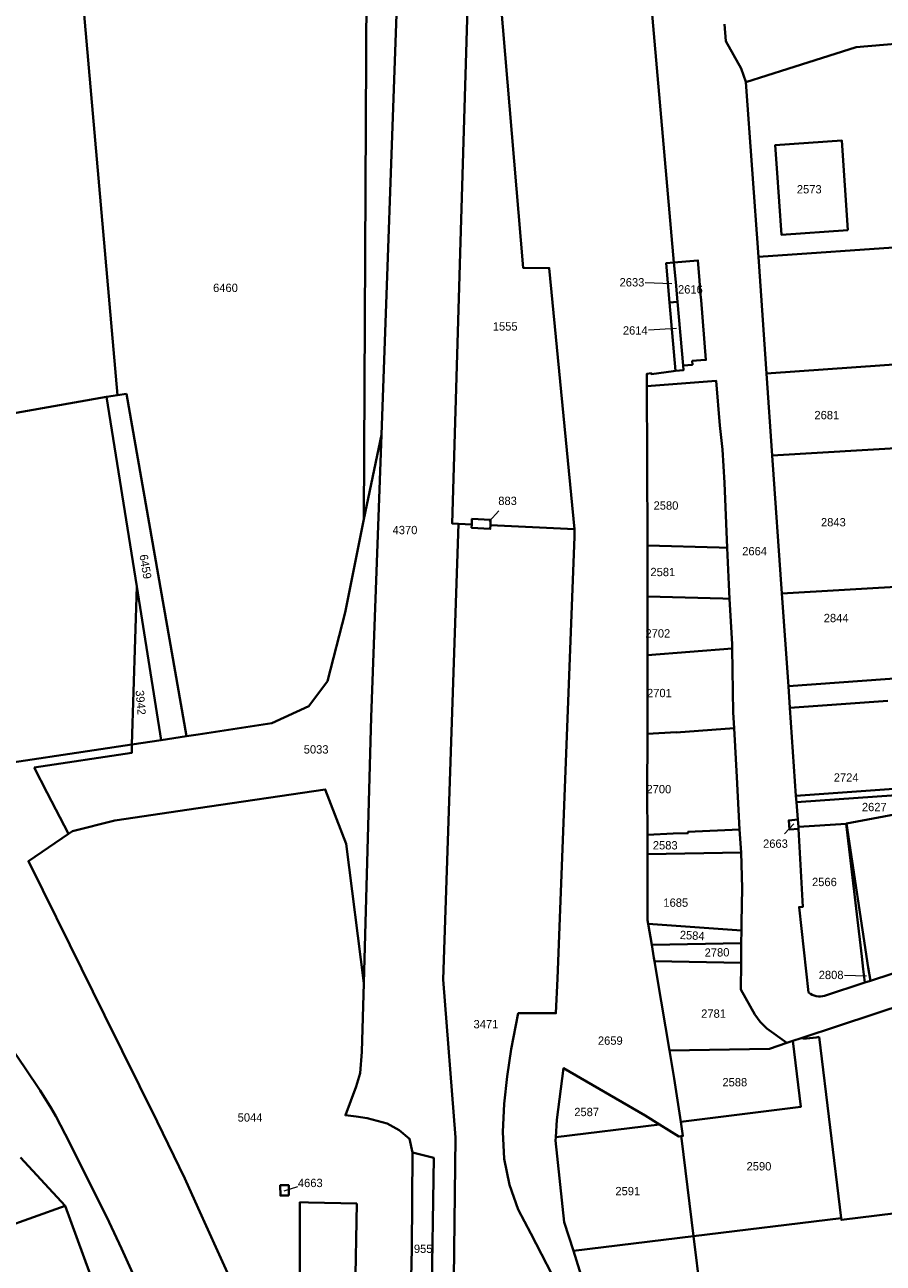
# Model space of a CAD drawing. Extents: x 99476 to 102828, y 406437 to 407931.
# Tile 32 of 48: x 100948 to 101206, y 407013 to 407385. Entities that reach past the tile are written whole.
import ezdxf
from ezdxf.enums import TextEntityAlignment as Align

# ---------------------------------------------------------------- set-up
doc = ezdxf.new("R2010")
doc.units = 0
doc.header["$MEASUREMENT"] = 0
for name, color, linetype, lineweight in [('BK_aanpijling', 10, 'Continuous', 0), ('BK_perceelnr', 10, 'Continuous', 13), ('BK_perceelnummer onder hoek', 10, 'Continuous', 13), ('BK_perceelsgrens', 10, 'Continuous', 40), ('BK_sectiegrens', 10, 'Continuous', 40)]:
    doc.layers.add(name, color=color, linetype=linetype, lineweight=lineweight)
doc.styles.add('Style-WORKING', font='WORKING.shx')

msp = doc.modelspace()

# ---------------------------------------------------------------- linework, layer by layer
at = {"layer": 'BK_aanpijling', "linetype": 'Continuous', "lineweight": 0}
for p, q in [((101134.224412, 407307.228284), (101142.145, 407307.005)), ((101135.21345, 407293.105644), (101143.545, 407293.545)), ((101090.221925, 407238.768047), (101087.385, 407235.595)), ((101176.001943, 407141.808829), (101178.825, 407144.855)), ((101193.989297, 407099.359286), (101200.645, 407099.165)), ((101029.865978, 407035.856844), (101025.755, 407034.565))]:
    msp.add_line(p, q, dxfattribs=at)
at = {"layer": 'BK_perceelsgrens', "linetype": 'Continuous', "lineweight": 40}
for p, q in [((101055.035, 407261.537), (101061.453, 407441.578)), ((100963.34, 407416.309), (100975.771, 407273.427)), ((101157.995, 407384.813), (101158.37, 407379.67)), ((101164.357, 407367.394), (101168.16, 407315.01)), ((101168.16, 407315.01), (101283.68, 407322.81)), ((101168.16, 407315.01), (101170.6, 407280.01)), ((101141.515, 407301.295), (101143.861, 407301.465)), ((101143.252, 407280.72), (101141.515, 407301.295)), ((101143.861, 407301.465), (101145.541, 407282.376)), ((101170.6, 407280.01), (101230.44, 407284.12)), ((101170.6, 407280.01), (101172.331, 407255.397)), ((100978.568, 407273.871), (100975.771, 407273.427)), ((100996.577, 407171.142), (100978.568, 407273.871)), ((100878.239, 407256.294), (100972.551, 407272.916)), ((100975.771, 407273.427), (100972.551, 407272.916)), ((100972.551, 407272.916), (100981.611, 407215.997)), ((101049.788, 407236.286), (101055.035, 407261.537)), ((101172.331, 407255.397), (101232.217, 407258.961)), ((101172.331, 407255.397), (101175.247, 407213.924)), ((101078.132, 407234.85), (101082.128, 407234.669)), ((101087.728, 407234.415), (101113.013, 407233.272)), ((101134.91, 407228.39), (101134.93, 407213.07)), ((100980.162, 407168.62), (100981.611, 407215.997)), ((100981.611, 407215.997), (100988.937, 407169.97)), ((101175.247, 407213.924), (101235.144, 407217.513)), ((101134.93, 407213.07), (101134.897, 407195.48)), ((101175.247, 407213.924), (101177.203, 407186.101)), ((101160.32, 407197.449), (101134.897, 407195.48)), ((101134.897, 407195.48), (101134.853, 407171.817)), ((101177.203, 407186.101), (101237.055, 407190.463)), ((101177.643, 407179.667), (101177.203, 407186.101)), ((101177.643, 407179.667), (101206.996, 407181.695)), ((101179.45, 407153.252), (101177.643, 407179.667)), ((100980.162, 407168.62), (100988.937, 407169.97)), ((100988.937, 407169.97), (100996.577, 407171.142)), ((100996.577, 407171.142), (101000, 407171.667)), ((101179.45, 407153.252), (101208.85, 407155.3)), ((101179.583, 407151.314), (101179.45, 407153.252)), ((101179.583, 407151.314), (101179.964, 407146.081)), ((101179.964, 407146.081), (101180.163, 407143.93)), ((101194.49, 407144.87), (101180.163, 407143.93)), ((101180.163, 407143.93), (101180.218, 407143.335)), ((101194.49, 407144.87), (101194.585, 407144.888)), ((101201.157, 407101.709), (101194.585, 407144.888)), ((101134.834, 407141.561), (101134.84, 407135.74)), ((101162.46, 407143.135), (101162.952, 407136.193)), ((101134.84, 407135.74), (101162.952, 407136.193)), ((101135.1, 407114.79), (101136.158, 407108.509)), ((101135.1, 407114.79), (101163.05, 407112.83)), ((101163.016, 407109.052), (101163.05, 407112.83)), ((101136.158, 407108.509), (101163.016, 407109.052)), ((101136.158, 407108.509), (101136.818, 407104.588)), ((101162.962, 407103.062), (101163.016, 407109.052)), ((101136.818, 407104.588), (101136.987, 407103.584)), ((101162.962, 407103.062), (101136.987, 407103.584)), ((101199.64, 407101.24), (101200.154, 407097.183)), ((101201.766, 407097.711), (101201.157, 407101.709)), ((101188.05, 407093.217), (101200.154, 407097.183)), ((101200.154, 407097.183), (101201.766, 407097.711)), ((101186.422, 407080.93), (101193.026, 407026.474)), ((101176.74, 407079.07), (101178.52, 407079.661)), ((101178.52, 407079.661), (101180.972, 407080.475)), ((101180.972, 407080.475), (101181.61, 407080.44)), ((101107.349, 407050.759), (101138.449, 407054.638)), ((100946.699, 407044.658), (100960.087, 407030.23)), ((100960.087, 407030.23), (100969.206, 407005.293)), ((101047.052, 407000), (101047.615, 407030.899)), ((101148.692, 407021.079), (101193.026, 407026.474)), ((101112.625, 407016.69), (101148.692, 407021.079)), ((101148.692, 407021.079), (101151.283, 407000))]:
    msp.add_line(p, q, dxfattribs=at)
at = {"layer": 'BK_perceelsgrens', "linetype": 'Continuous', "lineweight": 40, "flags": 128}
for points in [[(101128.748, 407500), (101128.889, 407491.628), (101129.815, 407461.248), (101135.658, 407394.662), (101142.818, 407313.31)], [(101049.788, 407236.286), (101050.727, 407434.898), (101051.715, 407435.11), (101051.678, 407439.526)], [(101085.599, 407422.628), (101081.921, 407418.99), (101081.638, 407416.474), (101078.75, 407319.468), (101076.264, 407234.934), (101078.132, 407234.85)], [(101197.49, 407377.86), (101218.61, 407379.7), (101239.75, 407381.42), (101258.207, 407382.984)], [(101158.37, 407379.67), (101163, 407371.52), (101164.35, 407367.49), (101164.357, 407367.394)], [(101164.357, 407367.394), (101177.02, 407371.41), (101197.49, 407377.86)], [(101194.988, 407322.98), (101193.165, 407349.893), (101173.227, 407348.533), (101173.7, 407341.55)], [(101173.7, 407341.55), (101175.05, 407321.62), (101194.988, 407322.98)], [(101141.515, 407301.295), (101140.516, 407313.117), (101142.818, 407313.31)], [(101142.818, 407313.31), (101150.01, 407313.912), (101150.47, 407307.93)], [(101142.818, 407313.31), (101143.344, 407307.333), (101143.861, 407301.465)], [(101150.47, 407307.93), (101150.73, 407304.54), (101150.959, 407302.021), (101152.4, 407284.02), (101152.19, 407284.02), (101148.305, 407283.736), (101148.388, 407282.591), (101145.541, 407282.376)], [(101145.541, 407282.376), (101145.668, 407280.932), (101143.252, 407280.72)], [(101143.252, 407280.72), (101142.68, 407280.67), (101138.25, 407280.02), (101136.05, 407279.79), (101136.02, 407280.02), (101134.718, 407279.868), (101134.73, 407276.15)], [(101134.73, 407276.15), (101155.53, 407277.75), (101156.58, 407264.35), (101157.37, 407257.14), (101158.01, 407247.16), (101158.8, 407227.63)], [(101134.73, 407276.15), (101134.8, 407254.34), (101134.91, 407228.39)], [(101049.798, 407096.961), (101051.992, 407176.839), (101055.035, 407261.537)], [(101000, 407171.667), (101022.165, 407175.069), (101033.195, 407180.119), (101038.796, 407187.658), (101044.107, 407208.265), (101049.788, 407236.286)], [(101078.132, 407234.85), (101073.548, 407098.135), (101077.284, 407050.715), (101076.668, 407000)], [(101087.728, 407234.415), (101087.68, 407233.35), (101082.08, 407233.67), (101082.128, 407234.669)], [(101082.128, 407234.669), (101082.21, 407236.35), (101087.8, 407236.03), (101087.728, 407234.415)], [(101134.91, 407228.39), (101156.358, 407227.708), (101158.8, 407227.63)], [(101158.8, 407227.63), (101159.27, 407216.66), (101159.517, 407212.35)], [(101134.93, 407213.07), (101157.476, 407212.4), (101159.517, 407212.35)], [(101159.517, 407212.35), (101160.3, 407198.71), (101160.32, 407197.449)], [(101160.32, 407197.449), (101160.63, 407178.25), (101160.9, 407173.528)], [(100916.536, 407184.309), (100921.525, 407174.024), (100929.457, 407161), (100980.162, 407168.62)], [(101160.9, 407173.528), (101143.483, 407172.268), (101143.479, 407172.328), (101134.853, 407171.817)], [(101160.9, 407173.528), (101161.74, 407158.84), (101162.46, 407143.135)], [(101134.853, 407171.817), (101134.82, 407153.75), (101134.834, 407141.561)], [(100950.821, 407161.683), (100980.085, 407166.081), (100980.162, 407168.62)], [(100950.821, 407161.683), (100954.76, 407154.11), (100961.122, 407141.847)], [(101000, 407149.521), (101038.155, 407155.172), (101044.419, 407138.808), (101049.798, 407096.961)], [(101239.303, 407157.422), (101239.433, 407155.505), (101179.583, 407151.314)], [(100961.122, 407141.847), (100962.301, 407142.655), (100975.048, 407145.825), (101000, 407149.521)], [(101194.585, 407144.888), (101219.09, 407149.52), (101220.33, 407145.57), (101221.882, 407145.845)], [(101180.218, 407143.335), (101177.511, 407143.083), (101177.257, 407145.83), (101179.964, 407146.081)], [(101194.49, 407144.87), (101199.19, 407105.05), (101199.64, 407101.24)], [(100961.122, 407141.847), (100949.083, 407133.6), (100953.443, 407124.865), (100961.561, 407108.515), (100971.907, 407087.352), (100987.692, 407055.466), (100996.009, 407038.353), (101000, 407029.526)], [(101134.834, 407141.561), (101142.572, 407141.871), (101147.045, 407142.011), (101147.03, 407142.37), (101162.46, 407143.135)], [(101180.218, 407143.335), (101181.514, 407119.952), (101180.4, 407119.84), (101183.241, 407094.185)], [(101135.1, 407114.79), (101134.91, 407115.9), (101134.84, 407115.91), (101134.84, 407135.74)], [(101162.952, 407136.193), (101163.264, 407125.514), (101163.1, 407115.23), (101163.05, 407112.83)], [(101201.766, 407097.711), (101233.872, 407108.228), (101236.641, 407108.627)], [(101136.987, 407103.584), (101137.81, 407098.7), (101141.447, 407076.763)], [(101176.74, 407079.07), (101170.7, 407083.4), (101168.71, 407085.35), (101167.06, 407087.65), (101162.89, 407095.06), (101162.962, 407103.062)], [(100920.95, 407097.53), (100922.75, 407098.78), (100926.91, 407101.76), (100934, 407091.81), (100941.28, 407081.5), (100948.13, 407071.54), (100952.57, 407064.82), (100955.91, 407059.5), (100957.28, 407057.08), (100960.08, 407051.72)], [(101049.798, 407096.961), (101049.175, 407076.375), (101048.599, 407070.033), (101047.479, 407065.952), (101044.245, 407057.366), (101047.418, 407056.991), (101050.766, 407056.487), (101056.75, 407054.849), (101060.318, 407052.898), (101063.475, 407050.288), (101064.336, 407046.185)], [(101180.972, 407080.475), (101192.55, 407084.32), (101233.13, 407097.67), (101236.93, 407098.93), (101239.488, 407098.263)], [(101183.241, 407094.185), (101183.76, 407093.817), (101184.32, 407093.513), (101184.912, 407093.278), (101185.528, 407093.115), (101186.158, 407093.027), (101186.795, 407093.014), (101187.429, 407093.078), (101188.05, 407093.217)], [(101181.61, 407080.44), (101182.581, 407080.426), (101183.55, 407080.468), (101184.516, 407080.566), (101185.474, 407080.72), (101186.422, 407080.93)], [(101141.447, 407076.763), (101171.49, 407077.33), (101176.74, 407079.07)], [(101144.859, 407055.437), (101180.907, 407059.933), (101178.52, 407079.661)], [(101141.447, 407076.763), (101142.838, 407068.375), (101144.859, 407055.437)], [(101107.349, 407050.759), (101107.692, 407056.017), (101109.646, 407071.449), (101134.194, 407057.326), (101138.449, 407054.638)], [(101138.449, 407054.638), (101144.294, 407050.945), (101144.979, 407051.052)], [(101144.859, 407055.437), (101145.53, 407051.138), (101144.979, 407051.052)], [(100960.08, 407051.72), (100966.8, 407038.35), (100973.27, 407025.25), (100976.97, 407017.4), (100982.82, 407004.57), (100984.883, 407000)], [(101144.979, 407051.052), (101145.081, 407050.448), (101148.692, 407021.079)], [(101112.625, 407016.69), (101109.913, 407025.28), (101107.285, 407049.773), (101107.349, 407050.759)], [(101063.766, 407000), (101064.202, 407017.272), (101064.336, 407046.185)], [(101064.336, 407046.185), (101070.74, 407044.538), (101070.015, 407000)], [(101027.204, 407033.277), (101027.192, 407036.364), (101024.68, 407036.354), (101024.691, 407033.268), (101027.204, 407033.277)], [(101193.026, 407026.474), (101193.086, 407025.978), (101252.663, 407033.24)], [(100938.816, 407000), (100931.514, 407019.954), (100960.087, 407030.23)], [(101000, 407029.526), (101005.817, 407016.66), (101010.296, 407006.732), (101013.302, 407000)], [(101047.615, 407030.899), (101033.12, 407031.19), (101030.58, 407031.26), (101030.52, 407028.69), (101030.572, 407018.903), (101030.644, 407000)], [(101112.625, 407016.69), (101116.698, 407003.792), (101118.339, 407000)]]:
    msp.add_lwpolyline(points, dxfattribs=at)
at = {"layer": 'BK_sectiegrens', "linetype": 'Continuous', "lineweight": 40, "flags": 128}
for points in [[(101085.599, 407422.628), (101087.481, 407416.275), (101088.803, 407416.134), (101097.533, 407311.696), (101105.406, 407311.615), (101113.013, 407233.272)], [(101110.856, 407000), (101109.36, 407003.437), (101099.845, 407021.9), (101096.112, 407029.065), (101093.454, 407036.529), (101091.914, 407044.302), (101091.507, 407052.369), (101091.875, 407060.811), (101092.783, 407068.995), (101093.939, 407077.162), (101096.116, 407087.957), (101105.641, 407087.974), (101107.402, 407087.957), (101107.872, 407098.445), (101112.94, 407230.91), (101113.013, 407233.272)]]:
    msp.add_lwpolyline(points, dxfattribs=at)

# ---------------------------------------------------------------- texts
at = {"layer": 'BK_perceelnr', "linetype": 'Continuous', "lineweight": 13, "style": 'Style-WORKING'}
for s, p in [('2573', (101183.424695, 407335.26)), ('2633', (101130.225695, 407307.341)), ('6460', (101008.229319, 407305.677)), ('2616', (101147.758542, 407305.219)), ('1555', (101092.175847, 407294.1)), ('2614', (101131.218542, 407292.895)), ('2681', (101188.698695, 407267.484)), ('883', (101092.888, 407241.75)), ('2580', (101140.428082, 407240.354)), ('4370', (101062.095624, 407232.994)), ('2843', (101190.666847, 407235.333)), ('2664', (101167.02539, 407226.659)), ('2581', (101139.485, 407220.397)), ('2844', (101191.499847, 407206.583)), ('2702', (101137.980542, 407201.982)), ('2701', (101138.455542, 407184.075)), ('5033', (101035.432847, 407167.159)), ('2724', (101194.499695, 407158.723)), ('2700', (101138.287624, 407155.233)), ('2627', (101202.950613, 407149.862)), ('2663', (101173.28239, 407138.875)), ('2583', (101140.203, 407138.383)), ('2566', (101187.977695, 407127.375)), ('1685', (101143.366542, 407121.177)), ('2808', (101189.990847, 407099.476)), ('2781', (101154.714695, 407087.873)), ('3471', (101086.393542, 407084.701)), ('2659', (101123.725695, 407079.766)), ('2588', (101161.086, 407067.284)), ('2587', (101116.624918, 407058.344)), ('5044', (101015.600695, 407056.701)), ('2590', (101168.332777, 407042.053)), ('4663', (101033.681237, 407037.056)), ('2591', (101128.967695, 407034.603)), ('955', (101067.564695, 407017.292))]:
    msp.add_text(s, height=2.5, dxfattribs=at).set_placement(p, align=Align.MIDDLE_CENTER)
at = {"layer": 'BK_perceelnummer onder hoek', "linetype": 'Continuous', "lineweight": 13, "style": 'Style-WORKING'}
for s, rotation, p in [('6459', 279.622603, (100984.242923, 407222.005451)), ('3942', 274.735247, (100982.796962, 407181.212456)), ('2584', 356.941742, (101148.308, 407111.323)), ('2780', 0.918491, (101155.751778, 407106.233836))]:
    msp.add_text(s, height=2.5, rotation=rotation, dxfattribs=at).set_placement(p, align=Align.MIDDLE_CENTER)

doc.saveas('drawing.dxf')
